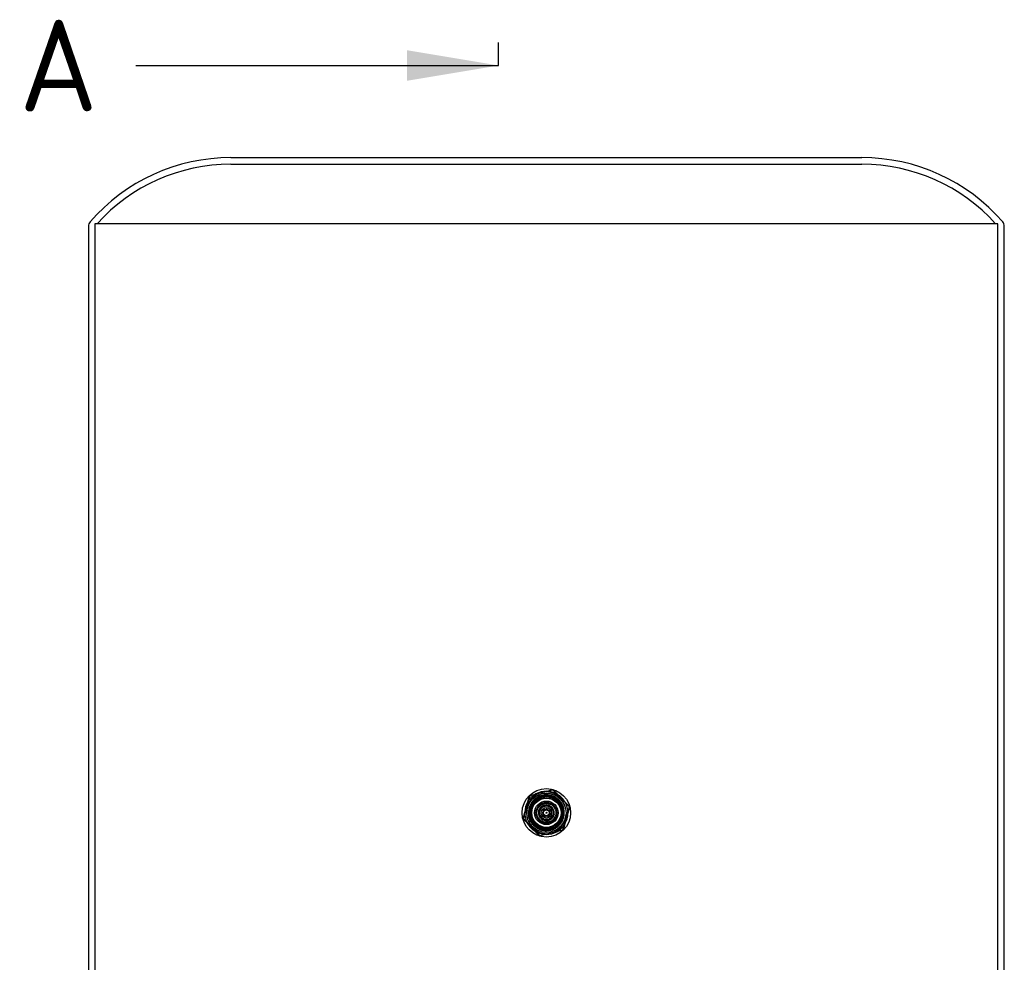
# Model space of a CAD drawing. Header units: millimetres. Extents: x -177 to 471, y -85 to 200.
# Tile 127 of 222: x -177 to -102, y 128 to 200. Entities that reach past the tile are written whole.
import ezdxf
from ezdxf.enums import TextEntityAlignment as Align
from ezdxf.lldxf.tags import DXFTag

# ---------------------------------------------------------------- set-up
doc = ezdxf.new("R2010")
doc.units = ezdxf.units.MM
for name, color, linetype in [('Default', 7, 'Continuous'), ('P1_A', 7, 'Continuous'), ('P4_A', 7, 'Continuous'), ('TANK_1', 7, 'Continuous')]:
    doc.layers.add(name, color=color, linetype=linetype)
doc.styles.add('SEACAD_Solid_Edge_ISO', font='seiso.ttf')
tags = doc.linetypes.add('CENTER2', pattern=[28.575, 19.05, -3.175, 3.175, -3.175]).pattern_tags.tags
tags[10:11] = [DXFTag(74, 4), DXFTag(75, 0), DXFTag(340, '0'), DXFTag(46, 0.0), DXFTag(50, 0.0), DXFTag(44, 0.0), DXFTag(45, 0.0)]
tags[8:9] = [DXFTag(74, 4), DXFTag(75, 0), DXFTag(340, '0'), DXFTag(46, 0.0), DXFTag(50, 0.0), DXFTag(44, 0.0), DXFTag(45, 0.0)]
tags[6:7] = [DXFTag(74, 4), DXFTag(75, 0), DXFTag(340, '0'), DXFTag(46, 0.0), DXFTag(50, 0.0), DXFTag(44, 0.0), DXFTag(45, 0.0)]
tags[4:5] = [DXFTag(74, 4), DXFTag(75, 0), DXFTag(340, '0'), DXFTag(46, 0.0), DXFTag(50, 0.0), DXFTag(44, 0.0), DXFTag(45, 0.0)]
tags = doc.linetypes.add('HIDDEN2', pattern=[4.7625, 3.175, -1.5875]).pattern_tags.tags
tags[6:7] = [DXFTag(74, 4), DXFTag(75, 0), DXFTag(340, '0'), DXFTag(46, 0.0), DXFTag(50, 0.0), DXFTag(44, 0.0), DXFTag(45, 0.0)]
tags[4:5] = [DXFTag(74, 4), DXFTag(75, 0), DXFTag(340, '0'), DXFTag(46, 0.0), DXFTag(50, 0.0), DXFTag(44, 0.0), DXFTag(45, 0.0)]

# ---------------------------------------------------------------- blocks, each defined once
blk = doc.blocks.new('SE1')
at = {"layer": 'P1_A', "color": 7, "linetype": 'Continuous'}
blk.add_circle((-136.509, 139.583), 1.85, dxfattribs=at)
at = {"layer": 'P1_A', "color": 7, "linetype": 'HIDDEN2'}
blk.add_circle((-136.509, 139.583), 1.279, dxfattribs=at)
for start, end in [(119.0434, 149.37318), (59.0434, 89.37318), (0, 29.37318), (179.0434, 209.37318), (359.0434, 0), (299.0434, 329.37318), (239.0434, 269.37318)]:
    blk.add_arc((-136.509, 139.583), 1.65, start, end, dxfattribs=at)
at = {"layer": 'P1_A', "color": 7, "linetype": 'Continuous'}
for start, end in [(89.37318, 119.0434), (29.37318, 59.0434), (149.37318, 179.0434), (329.37318, 359.0434), (209.37318, 239.0434), (269.37318, 299.0434)]:
    blk.add_arc((-136.509, 139.583), 1.65, start, end, dxfattribs=at)
at = {"layer": 'P1_A', "color": 7, "linetype": 'HIDDEN2'}
for points, knots in [([(-137.099, 141.061), (-137.18, 141.025), (-137.256, 140.982), (-137.412, 140.875), (-137.49, 140.808), (-137.701, 140.59), (-137.812, 140.415), (-137.963, 140.04), (-138.004, 139.837), (-138.008, 139.632)], [0.8166872, 0.8166872, 0.8166872, 0.8166872, 0.84375, 0.84375, 0.875, 0.875, 0.9375, 0.9375, 1, 1, 1, 1]), ([(-135.079, 140.039), (-135.087, 140.07), (-135.097, 140.1), (-135.175, 140.32), (-135.278, 140.501), (-135.54, 140.806), (-135.702, 140.936), (-135.972, 141.072), (-136.068, 141.109), (-136.264, 141.161), (-136.364, 141.177), (-136.514, 141.183), (-136.564, 141.183), (-136.613, 141.18)], [0.5526334, 0.5526334, 0.5526334, 0.5526334, 0.5625, 0.5625, 0.625, 0.625, 0.6875, 0.6875, 0.71875, 0.71875, 0.75, 0.75, 0.765121, 0.765121, 0.765121, 0.765121]), ([(-135.996, 138.075), (-135.983, 138.079), (-135.97, 138.085), (-135.864, 138.128), (-135.773, 138.178), (-135.606, 138.292), (-135.529, 138.358), (-135.317, 138.578), (-135.207, 138.752), (-135.093, 139.034), (-135.064, 139.131), (-135.035, 139.277), (-135.027, 139.325), (-135.022, 139.373)], [0.3082039, 0.3082039, 0.3082039, 0.3082039, 0.3125, 0.3125, 0.34375, 0.34375, 0.375, 0.375, 0.4375, 0.4375, 0.46875, 0.46875, 0.4836103, 0.4836103, 0.4836103, 0.4836103]), ([(-137.775, 138.744), (-137.727, 138.662), (-137.671, 138.584), (-137.543, 138.435), (-137.47, 138.365), (-137.312, 138.24), (-137.225, 138.184), (-137.045, 138.093), (-136.951, 138.057), (-136.755, 138.006), (-136.653, 137.99), (-136.485, 137.983), (-136.418, 137.985), (-136.351, 137.991)], [0.0956713, 0.0956713, 0.0956713, 0.0956713, 0.125, 0.125, 0.15625, 0.15625, 0.1875, 0.1875, 0.21875, 0.21875, 0.25, 0.25, 0.270674, 0.270674, 0.270674, 0.270674])]:
    blk.add_open_spline(points, degree=3, knots=knots, dxfattribs=at)
blk.add_open_spline([(-138.008, 139.632), (-138.009, 139.571), (-138.007, 139.51), (-138.001, 139.45)], degree=3, dxfattribs=at)
at = {"layer": 'P4_A', "color": 7, "linetype": 'Continuous'}
for p, q in [((-138.288, 139.155), (-137.8, 140.879)), ((-137.774, 140.883), (-138.267, 139.138)), ((-137.769, 140.91), (-137.8, 140.879)), ((-137.774, 140.883), (-137.8, 140.879)), ((-136.016, 141.328), (-137.774, 140.883)), ((-137.769, 140.91), (-137.774, 140.883)), ((-137.769, 140.91), (-136.033, 141.349)), ((-135.991, 141.338), (-136.033, 141.349)), ((-136.033, 141.349), (-136.016, 141.328)), ((-135.991, 141.338), (-136.016, 141.328)), ((-134.752, 140.028), (-136.016, 141.328)), ((-135.991, 141.338), (-134.742, 140.053)), ((-135.245, 138.284), (-134.752, 140.028)), ((-134.731, 140.011), (-135.218, 138.287)), ((-134.742, 140.053), (-134.752, 140.028)), ((-134.731, 140.011), (-134.752, 140.028)), ((-134.731, 140.011), (-134.742, 140.053)), ((-136.865, 139.4), (-136.785, 139.455)), ((-136.728, 139.372), (-136.808, 139.317)), ((-136.785, 139.455), (-136.728, 139.372)), ((-138.267, 139.138), (-138.288, 139.155)), ((-138.288, 139.155), (-138.277, 139.113)), ((-138.267, 139.138), (-138.277, 139.113)), ((-137.028, 137.829), (-138.277, 139.113)), ((-138.267, 139.138), (-137.003, 137.839)), ((-137.003, 137.839), (-137.028, 137.829)), ((-137.028, 137.829), (-136.986, 137.817)), ((-137.003, 137.839), (-135.245, 138.284)), ((-137.003, 137.839), (-136.986, 137.817)), ((-135.25, 138.257), (-136.986, 137.817)), ((-135.218, 138.287), (-135.25, 138.257)), ((-135.245, 138.284), (-135.25, 138.257)), ((-135.218, 138.287), (-135.245, 138.284))]:
    blk.add_line(p, q, dxfattribs=at)
at = {"layer": 'P4_A', "color": 7, "linetype": 'HIDDEN2'}
for p, q in [((-137.151, 140.928), (-137.155, 140.937)), ((-136.706, 141.06), (-136.707, 141.07)), ((-136.683, 141.063), (-136.684, 141.073)), ((-136.662, 141.066), (-136.663, 141.075)), ((-136.635, 141.068), (-136.635, 141.078)), ((-137.935, 140.017), (-137.945, 140.019)), ((-137.933, 140.022), (-137.943, 140.025)), ((-137.904, 140.107), (-137.914, 140.111)), ((-137.889, 140.146), (-137.898, 140.15)), ((-137.856, 140.245), (-137.847, 140.24)), ((-137.847, 140.24), (-137.856, 140.244)), ((-137.843, 140.248), (-137.852, 140.252)), ((-137.833, 140.269), (-137.841, 140.273)), ((-137.83, 140.273), (-137.839, 140.278)), ((-137.789, 140.347), (-137.798, 140.352)), ((-137.767, 140.382), (-137.776, 140.387)), ((-137.584, 140.616), (-137.591, 140.623)), ((-137.575, 140.639), (-137.571, 140.643)), ((-137.568, 140.632), (-137.575, 140.639)), ((-137.564, 140.636), (-137.571, 140.643)), ((-137.54, 140.659), (-137.547, 140.667)), ((-137.999, 139.625), (-138.009, 139.625)), ((-137.999, 139.625), (-138.009, 139.625)), ((-137.998, 139.519), (-138.008, 139.518)), ((-137.997, 139.504), (-138.007, 139.504)), ((-137.997, 139.49), (-138.007, 139.49)), ((-137.996, 139.479), (-138.006, 139.478)), ((-137.996, 139.478), (-138.006, 139.478)), ((-138.006, 139.478), (-137.996, 139.478)), ((-137.99, 139.747), (-138, 139.748)), ((-137.988, 139.397), (-137.998, 139.396)), ((-137.986, 139.785), (-137.996, 139.786)), ((-137.996, 139.479), (-137.996, 139.478)), ((-137.982, 139.356), (-137.992, 139.355)), ((-137.97, 139.879), (-137.98, 139.881)), ((-137.961, 139.92), (-137.971, 139.922)), ((-137.96, 139.244), (-137.97, 139.241)), ((-137.96, 139.244), (-137.97, 139.241)), ((-137.845, 139.245), (-137.712, 139.279)), ((-137.712, 139.279), (-137.711, 139.279)), ((-137.566, 138.704), (-137.712, 139.279)), ((-137.564, 138.701), (-137.711, 139.279)), ((-135.987, 139.716), (-135.922, 139.46)), ((-135.981, 139.717), (-135.98, 139.717)), ((-135.919, 139.474), (-135.981, 139.717)), ((-135.928, 139.731), (-135.98, 139.717)), ((-135.919, 139.476), (-135.98, 139.717)), ((-137.93, 139.133), (-137.939, 139.13)), ((-137.917, 139.094), (-137.926, 139.09)), ((-137.882, 139.004), (-137.891, 139)), ((-137.865, 138.966), (-137.875, 138.962)), ((-137.825, 138.883), (-137.834, 138.878)), ((-137.825, 138.883), (-137.834, 138.878)), ((-137.773, 138.794), (-137.781, 138.788)), ((-137.75, 138.759), (-137.759, 138.753)), ((-137.683, 138.666), (-137.691, 138.66)), ((-137.657, 138.633), (-137.665, 138.627)), ((-137.591, 138.559), (-137.598, 138.552)), ((-137.562, 138.528), (-137.569, 138.521)), ((-137.564, 138.701), (-137.566, 138.704)), ((-137.475, 138.449), (-137.482, 138.441)), ((-137.475, 138.449), (-137.482, 138.441)), ((-137.473, 138.447), (-137.48, 138.439)), ((-137.473, 138.447), (-137.48, 138.439)), ((-137.417, 138.401), (-137.423, 138.393)), ((-137.405, 138.392), (-137.411, 138.384)), ((-137.351, 138.354), (-137.356, 138.345)), ((-137.337, 138.345), (-137.351, 138.354)), ((-137.343, 138.348), (-137.348, 138.34)), ((-137.337, 138.345), (-137.343, 138.336)), ((-137.307, 138.325), (-137.313, 138.316)), ((-137.26, 138.296), (-137.265, 138.287)), ((-137.259, 138.296), (-137.264, 138.287)), ((-137.254, 138.293), (-137.259, 138.284)), ((-137.24, 138.285), (-137.245, 138.276)), ((-137.238, 138.283), (-137.243, 138.275)), ((-137.178, 138.252), (-137.183, 138.243)), ((-137.166, 138.246), (-137.171, 138.237)), ((-137.152, 138.239), (-137.156, 138.23)), ((-137.14, 138.233), (-137.144, 138.224))]:
    blk.add_line(p, q, dxfattribs=at)
at = {"layer": 'P4_A', "color": 7, "linetype": 'Continuous'}
for centre, radius in [((-136.509, 139.583), 1.5), ((-136.509, 139.583), 1.164), ((-136.509, 139.583), 1.118), ((-136.509, 139.583), 0.9), ((-136.509, 139.583), 0.52), ((-136.509, 139.583), 0.4), ((-136.784, 139.576), 0.04), ((-136.695, 139.786), 0.04), ((-136.615, 139.329), 0.04), ((-136.509, 139.583), 0.04), ((-136.478, 139.857), 0.04), ((-136.387, 139.337), 0.04), ((-136.283, 139.739), 0.04), ((-136.243, 139.515), 0.04)]:
    blk.add_circle(centre, radius, dxfattribs=at)
at = {"layer": 'P4_A', "color": 7, "linetype": 'HIDDEN2'}
for radius in [1.128, 0.8, 0.725, 0.275, 0.25, 0.225]:
    blk.add_circle((-136.509, 139.583), radius, dxfattribs=at)
for centre, radius, start, end in [((-136.509, 139.583), 1.5, 112.115, 114.43061), ((-136.509, 139.583), 1.5, 95.85584, 96.67013), ((-136.509, 139.583), 1.49, 159.41629, 163.09578), ((-136.509, 139.583), 1.49, 157.81994, 159.41629), ((-136.509, 139.583), 0.6, 17.01264, 0), ((-136.509, 139.583), 0.546, 27.35761, 0), ((-136.495, 139.67), 1.263, 359.31203, 42.5554), ((-136.509, 139.583), 1.334, 33.72304, 44.87111), ((-136.509, 139.583), 1.5, 173.69964, 178.40748), ((-136.509, 139.583), 1.5, 178.40748, 182.49316), ((-136.509, 139.583), 1.49, 172.23802, 178.40749), ((-136.509, 139.583), 1.49, 178.40749, 184.03603), ((-136.509, 139.583), 1.5, 193.17826, 197.58889), ((-136.509, 139.583), 0.546, 0, 14.20829), ((-136.509, 139.583), 0.6, 0, 14.20829), ((-136.495, 139.67), 1.263, 332.09375, 347.57067), ((-136.493, 139.591), 1.509, 202.92104, 207.99842), ((-136.509, 139.583), 1.49, 218.01054, 219.60657), ((-136.509, 139.583), 1.49, 223.44966, 229.59204), ((-136.487, 139.612), 1.526, 229.63329, 233.01429), ((-136.509, 139.583), 1.49, 239.76329, 240.93547), ((-136.509, 139.583), 1.49, 240.62984, 244.47114), ((-136.509, 139.583), 1.49, 243.08324, 243.33513), ((-136.509, 139.583), 1.49, 243.77705, 244.9863)]:
    blk.add_arc(centre, radius, start, end, dxfattribs=at)
at = {"layer": 'P4_A', "color": 7, "linetype": 'Continuous'}
for centre, radius, start, end in [((-136.471, 139.596), 0.572, 66.02515, 149.82207), ((-136.509, 139.583), 0.6, 63.17445, 108.50896), ((-136.509, 139.583), 0.6, 348.13636, 349.54649)]:
    blk.add_arc(centre, radius, start, end, dxfattribs=at)
at = {"layer": 'P4_A', "color": 7, "linetype": 'HIDDEN2'}
for centre, major_axis, end_param in [((-136.529, 139.578), (1.316, 0.333), 3.596884), ((-136.489, 139.588), (1.351, 0.342), 3.581658)]:
    blk.add_ellipse(centre, major_axis=major_axis, ratio=0.99989, start_param=3.141593, end_param=end_param, dxfattribs=at)
for points, knots in [([(-136.959, 140.874), (-136.977, 140.868), (-137.066, 140.835), (-137.187, 140.775), (-137.314, 140.691), (-137.435, 140.595), (-137.569, 140.458), (-137.679, 140.299), (-137.75, 140.163), (-137.809, 140.022), (-137.86, 139.836), (-137.884, 139.607), (-137.871, 139.414), (-137.841, 139.264), (-137.8, 139.116), (-137.724, 138.939), (-137.62, 138.777), (-137.522, 138.66), (-137.414, 138.551), (-137.262, 138.432), (-137.092, 138.341), (-136.949, 138.285), (-136.802, 138.242), (-136.612, 138.212), (-136.381, 138.214), (-136.154, 138.254), (-135.937, 138.332), (-135.769, 138.427), (-135.646, 138.518), (-135.531, 138.62), (-135.404, 138.764), (-135.282, 138.96), (-135.195, 139.174), (-135.145, 139.399), (-135.134, 139.63), (-135.161, 139.859), (-135.226, 140.081), (-135.327, 140.288), (-135.442, 140.45), (-135.554, 140.57), (-135.686, 140.686), (-135.87, 140.806), (-136.115, 140.905), (-136.353, 140.952), (-136.572, 140.958), (-136.768, 140.935), (-136.959, 140.884), (-137.151, 140.802), (-137.305, 140.706), (-137.424, 140.609), (-137.534, 140.502), (-137.654, 140.352), (-137.748, 140.183), (-137.805, 140.041), (-137.85, 139.894), (-137.883, 139.705), (-137.884, 139.512), (-137.866, 139.359), (-137.849, 139.284), (-137.84, 139.246)], [0.8517864, 0.8517864, 0.8517864, 0.8517864, 0.852571, 0.8557813, 0.8573776, 0.8589808, 0.8621921, 0.8653886, 0.8670018, 0.8686029, 0.8718001, 0.8750109, 0.8782071, 0.8798202, 0.8814216, 0.8846178, 0.8878297, 0.889426, 0.8910287, 0.8942405, 0.8974368, 0.8990496, 0.9006513, 0.9038468, 0.9070593, 0.9102546, 0.9134672, 0.916663, 0.9182757, 0.919878, 0.9230729, 0.9262859, 0.9294806, 0.9326938, 0.9358887, 0.9391018, 0.9422964, 0.9455097, 0.9487038, 0.9505461, 0.9523764, 0.9560335, 0.9596929, 0.9633596, 0.9661004, 0.9688471, 0.9715988, 0.9743371, 0.9775515, 0.979148, 0.9807478, 0.9839621, 0.9871553, 0.9887668, 0.990372, 0.9935659, 0.9967841, 0.9983886, 1, 1, 1, 1]), ([(-135.788, 140.71), (-135.777, 140.704), (-135.67, 140.633), (-135.5, 140.481), (-135.321, 140.222), (-135.219, 139.968), (-135.173, 139.724), (-135.168, 139.489), (-135.207, 139.244), (-135.297, 138.999), (-135.41, 138.814), (-135.52, 138.681), (-135.613, 138.589), (-135.713, 138.507), (-135.857, 138.411), (-136.054, 138.318), (-136.306, 138.254), (-136.523, 138.242), (-136.695, 138.258), (-136.823, 138.282), (-136.948, 138.319), (-137.108, 138.383), (-137.296, 138.493), (-137.491, 138.665), (-137.624, 138.838), (-137.708, 138.989), (-137.777, 139.147), (-137.834, 139.357), (-137.853, 139.616), (-137.821, 139.875), (-137.753, 140.082), (-137.676, 140.236), (-137.584, 140.383), (-137.443, 140.548), (-137.239, 140.711), (-137.008, 140.83), (-136.799, 140.891), (-136.628, 140.914), (-136.455, 140.921), (-136.239, 140.898), (-136.018, 140.829), (-135.862, 140.752), (-135.744, 140.678), (-135.651, 140.608), (-135.589, 140.547), (-135.564, 140.524)], [0.8916305, 0.8916305, 0.8916305, 0.8916305, 0.8921023, 0.8964169, 0.9001098, 0.9038019, 0.9065851, 0.9093515, 0.9125958, 0.9158212, 0.9190654, 0.9206781, 0.922299, 0.9239265, 0.9255407, 0.9287793, 0.9320086, 0.9352532, 0.9368673, 0.9384827, 0.9401108, 0.9417302, 0.9449618, 0.9481977, 0.9514386, 0.9530557, 0.9546667, 0.9579101, 0.961132, 0.9643762, 0.9676056, 0.969233, 0.9708479, 0.9740861, 0.9773157, 0.98056, 0.9837855, 0.9854127, 0.9870334, 0.9902635, 0.9935012, 0.9956623, 0.9967445, 0.9987443, 1, 1, 1, 1]), ([(-137.674, 139.076), (-137.698, 139.134), (-137.746, 139.279), (-137.78, 139.52), (-137.764, 139.746), (-137.722, 139.922), (-137.632, 140.175), (-137.446, 140.442), (-137.155, 140.656), (-136.963, 140.741), (-136.848, 140.773), (-136.82, 140.78)], [0.4745988, 0.4745988, 0.4745988, 0.4745988, 0.4950748, 0.5248338, 0.5544809, 0.5693962, 0.5842024, 0.6432182, 0.6729413, 0.7026756, 0.7120678, 0.7120678, 0.7120678, 0.7120678]), ([(-137.72, 139.339), (-137.684, 139.161), (-137.609, 138.991), (-137.379, 138.683), (-137.218, 138.551), (-136.852, 138.378), (-136.648, 138.338), (-136.244, 138.359), (-136.044, 138.42), (-135.698, 138.628), (-135.55, 138.776), (-135.343, 139.124), (-135.283, 139.323), (-135.264, 139.728), (-135.305, 139.933), (-135.479, 140.298), (-135.611, 140.459), (-135.937, 140.7), (-136.13, 140.78), (-136.531, 140.838), (-136.739, 140.817), (-137.121, 140.68), (-137.294, 140.564), (-137.566, 140.263), (-137.664, 140.078), (-137.762, 139.685), (-137.761, 139.476), (-137.712, 139.279)], [0.8961438, 0.8961438, 0.8961438, 0.8961438, 0.9033859, 0.9033859, 0.911437, 0.911437, 0.9194882, 0.9194882, 0.9275394, 0.9275394, 0.9355906, 0.9355906, 0.9436418, 0.9436418, 0.9516929, 0.9516929, 0.9597441, 0.9597441, 0.9677953, 0.9677953, 0.9758465, 0.9758465, 0.9838976, 0.9838976, 0.9919488, 0.9919488, 1, 1, 1, 1]), ([(-135.4, 140.324), (-135.42, 140.351), (-135.473, 140.428), (-135.567, 140.531), (-135.683, 140.633), (-135.836, 140.741), (-136.048, 140.846), (-136.277, 140.903), (-136.434, 140.917), (-136.499, 140.918), (-136.516, 140.918)], [0, 0, 0, 0, 0.00139886, 0.00392437, 0.00579798, 0.00783835, 0.01174809, 0.0156414, 0.01760534, 0.01834265, 0.01834265, 0.01834265, 0.01834265]), ([(-137.847, 140.24), (-137.847, 140.24), (-137.847, 140.239), (-137.847, 140.239), (-137.847, 140.239), (-137.847, 140.239), (-137.847, 140.239), (-137.847, 140.239), (-137.847, 140.239), (-137.847, 140.239), (-137.847, 140.239), (-137.847, 140.239), (-137.847, 140.239), (-137.847, 140.239), (-137.847, 140.239), (-137.847, 140.239), (-137.847, 140.239), (-137.847, 140.239), (-137.847, 140.239), (-137.847, 140.239), (-137.847, 140.239), (-137.847, 140.239), (-137.847, 140.239), (-137.847, 140.239), (-137.847, 140.239), (-137.847, 140.239), (-137.847, 140.239), (-137.847, 140.239), (-137.847, 140.239), (-137.847, 140.239), (-137.847, 140.24), (-137.847, 140.24), (-137.847, 140.24), (-137.846, 140.241), (-137.846, 140.243), (-137.845, 140.245), (-137.844, 140.247), (-137.842, 140.25), (-137.84, 140.254), (-137.838, 140.258), (-137.836, 140.261), (-137.834, 140.265), (-137.833, 140.269)], [0, 0, 0, 0, 0.014152, 0.014152, 0.014152, 0.021263, 0.021263, 0.021263, 0.022861, 0.022861, 0.022861, 0.024191, 0.024191, 0.024191, 0.024962, 0.024962, 0.024962, 0.025743, 0.025743, 0.025743, 0.026434, 0.026434, 0.026434, 0.027614, 0.027614, 0.027614, 0.030707, 0.030707, 0.030707, 0.042885, 0.042885, 0.042885, 0.091227, 0.091227, 0.091227, 0.283952, 0.283952, 0.283952, 0.641806, 0.641806, 0.641806, 1, 1, 1, 1]), ([(-135.4, 140.324), (-135.381, 140.292), (-135.344, 140.232), (-135.3, 140.141), (-135.267, 140.057), (-135.241, 139.98), (-135.216, 139.886), (-135.194, 139.762), (-135.181, 139.556), (-135.217, 139.243), (-135.358, 138.918), (-135.572, 138.659), (-135.784, 138.489), (-136.027, 138.367), (-136.29, 138.297), (-136.516, 138.286), (-136.695, 138.305), (-136.872, 138.343), (-137.083, 138.425), (-137.278, 138.552), (-137.382, 138.649), (-137.418, 138.686)], [0, 0, 0, 0, 0.0122236, 0.0233168, 0.0332834, 0.0421265, 0.049849, 0.0655041, 0.0837562, 0.1177038, 0.1685075, 0.1982222, 0.2279356, 0.2575505, 0.2873085, 0.3169431, 0.331863, 0.346665, 0.376411, 0.4060124, 0.4230847, 0.4230847, 0.4230847, 0.4230847]), ([(-137.845, 139.245), (-137.849, 139.262), (-137.858, 139.299), (-137.865, 139.336), (-137.868, 139.357)], [0, 0, 0, 0, 0.000639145, 0.001423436, 0.001423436, 0.001423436, 0.001423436]), ([(-135.883, 138.392), (-135.802, 138.434), (-135.647, 138.537), (-135.45, 138.736), (-135.298, 138.973), (-135.226, 139.164), (-135.2, 139.27), (-135.196, 139.285)], [0.32041199, 0.32041199, 0.32041199, 0.32041199, 0.32422669, 0.32812575, 0.33203899, 0.33593228, 0.33660014, 0.33660014, 0.33660014, 0.33660014])]:
    blk.add_open_spline(points, degree=3, knots=knots, dxfattribs=at)
at = {"layer": 'P4_A', "color": 7, "linetype": 'Continuous'}
for points, knots in [([(-136.201, 140.034), (-136.181, 140.019), (-136.141, 139.991), (-136.089, 139.938), (-136.037, 139.871), (-135.991, 139.784), (-135.95, 139.644), (-135.951, 139.457), (-136.024, 139.285), (-136.118, 139.173), (-136.232, 139.08), (-136.404, 139.009), (-136.591, 139.008), (-136.731, 139.049), (-136.846, 139.107), (-136.958, 139.203), (-137.049, 139.342), (-137.097, 139.501), (-137.1, 139.667), (-137.057, 139.827), (-136.986, 139.946), (-136.911, 140.026), (-136.849, 140.077), (-136.779, 140.121), (-136.728, 140.141), (-136.7, 140.152)], [0, 0, 0, 0, 0.024151, 0.048147, 0.071771, 0.107554, 0.143348, 0.21453, 0.285742, 0.321579, 0.357347, 0.428603, 0.499811, 0.535498, 0.571316, 0.624905, 0.678442, 0.731939, 0.785443, 0.838989, 0.892574, 0.919383, 0.946289, 0.970864, 1, 1, 1, 1]), ([(-136.965, 139.884), (-136.966, 139.882), (-136.968, 139.878), (-136.972, 139.872), (-136.973, 139.868), (-136.976, 139.862), (-136.974, 139.863), (-136.972, 139.865), (-136.968, 139.87), (-136.961, 139.88), (-136.951, 139.895), (-136.937, 139.913), (-136.917, 139.937), (-136.885, 139.971), (-136.831, 140.019), (-136.747, 140.071), (-136.638, 140.112), (-136.521, 140.128), (-136.401, 140.119), (-136.293, 140.088), (-136.228, 140.05), (-136.201, 140.034)], [0, 0, 0, 0, 0.007977, 0.014391, 0.022739, 0.026436, 0.028291, 0.030966, 0.035466, 0.049362, 0.071272, 0.095098, 0.124941, 0.1745, 0.250116, 0.363659, 0.500123, 0.632438, 0.750148, 0.897071, 1, 1, 1, 1])]:
    blk.add_open_spline(points, degree=3, knots=knots, dxfattribs=at)
at = {"layer": 'P4_A', "color": 7, "linetype": 'HIDDEN2'}
for points in [[(-135.369, 139.227), (-135.372, 139.217), (-135.375, 139.207), (-135.378, 139.197)], [(-135.895, 138.558), (-135.877, 138.57), (-135.858, 138.581), (-135.84, 138.594)]]:
    blk.add_open_spline(points, degree=3, dxfattribs=at)
at = {"layer": 'TANK_1', "color": 7, "linetype": 'Continuous'}
for p, q in [((-160.624, 189.638), (-112.395, 189.638)), ((-171.509, 184.399), (-171.509, 114.953)), ((-101.509, 114.953), (-101.509, 184.399))]:
    blk.add_line(p, q, dxfattribs=at)
at = {"layer": 'TANK_1', "color": 7, "linetype": 'HIDDEN2'}
for p, q in [((-160.624, 189.138), (-112.395, 189.138)), ((-102.009, 184.583), (-171.009, 184.583)), ((-171.009, 184.583), (-171.009, 114.583)), ((-102.009, 114.583), (-102.009, 184.583))]:
    blk.add_line(p, q, dxfattribs=at)
at = {"layer": 'TANK_1', "color": 7, "linetype": 'Continuous'}
for centre, radius, start, end in [((-160.624, 175.391), 14.248, 90, 139.06164), ((-112.395, 175.391), 14.248, 40.93836, 90), ((-171.009, 184.399), 0.5, 139.06164, 180), ((-102.009, 184.399), 0.5, 0, 40.93836)]:
    blk.add_arc(centre, radius, start, end, dxfattribs=at)
at = {"layer": 'TANK_1', "color": 7, "linetype": 'HIDDEN2'}
for centre, start, end in [((-160.624, 175.391), 90, 138.03436), ((-112.395, 175.391), 41.96564, 90)]:
    blk.add_arc(centre, 13.748, start, end, dxfattribs=at)
blk = doc.blocks.new('SE3')
at = {"color": 7, "linetype": 'Continuous', "style": 'SEACAD_Solid_Edge_ISO'}
blk.add_text('A', height=7, dxfattribs=at).set_placement((-176.802, 63.148), align=Align.TOP_LEFT)
blk = doc.blocks.new('SE4')
at = {"color": 7, "linetype": 'Continuous', "style": 'SEACAD_Solid_Edge_ISO'}
blk.add_text('A', height=7, dxfattribs=at).set_placement((-176.801, 200.176), align=Align.TOP_LEFT)
blk = doc.blocks.new('SEANNOT_GROUP6')
at = {"linetype": 'Continuous'}
blk.add_hatch(color=7, dxfattribs=at).paths.add_polyline_path([(-147.16, 58.481), (-140.16, 59.648), (-147.16, 60.814)])
at = {"color": 7, "linetype": 'Continuous'}
blk.add_lwpolyline([(-167.893, 59.648), (-140.16, 59.648)], dxfattribs=at)
blk = doc.blocks.new('SEANNOT_GROUP7')
at = {"linetype": 'Continuous'}
blk.add_hatch(color=7, dxfattribs=at).paths.add_polyline_path([(-147.159, 195.509), (-140.159, 196.676), (-147.159, 197.842)])
at = {"color": 7, "linetype": 'Continuous'}
blk.add_lwpolyline([(-167.892, 196.676), (-140.159, 196.676)], dxfattribs=at)
blk = doc.blocks.new('SE2')
at = {"layer": 'Default', "color": 7, "linetype": 'CENTER2'}
for p, q in [((-140.159, 196.676), (-140.159, 198.426)), ((-140.16, 59.648), (-140.16, 57.898))]:
    blk.add_line(p, q, dxfattribs=at)
at = {"layer": 'Default', "color": 7, "linetype": 'CENTER2', "const_width": 0.0005}
blk.add_lwpolyline([(-140.16, 59.648), (-140.159, 196.676)], dxfattribs=at)
at = {"layer": 'Default'}
for name in ['SE4', 'SEANNOT_GROUP7', 'SE3', 'SEANNOT_GROUP6']:
    blk.add_blockref(name, (0, 0), dxfattribs=at)

msp = doc.modelspace()

# ---------------------------------------------------------------- block references
at = {"layer": 'Default'}
for name in ['SE2', 'SE1']:
    msp.add_blockref(name, (0, 0), dxfattribs=at)

doc.saveas('drawing.dxf')
